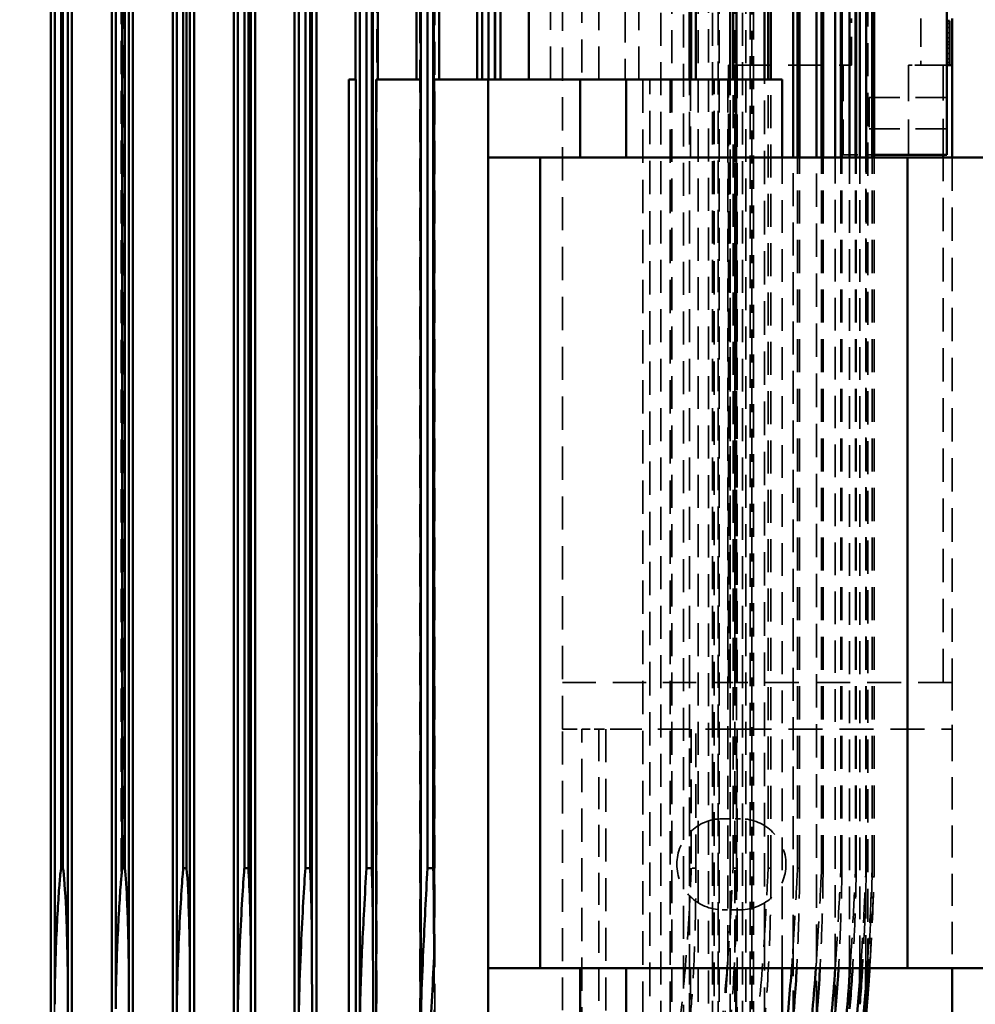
# Model space of a CAD drawing. Header units: millimetres. Extents: x -34725 to 178350, y -13707 to 126150.
# Tile 143 of 256: x 45237 to 45605, y 8356 to 8735. Entities that reach past the tile are written whole.
import ezdxf

# ---------------------------------------------------------------- set-up
doc = ezdxf.new("R2010")
doc.units = ezdxf.units.MM
doc.linetypes.add('DASHED', pattern=[0.75, 0.5, -0.25])
doc.layers.get('Defpoints').update_dxf_attribs({"linetype": 'CONTINUOUS'})
for name, color, linetype, lineweight in [('AM_0', 7, 'CONTINUOUS', 50), ('AM_5', 3, 'CONTINUOUS', 25), ('P-AM_0', 7, 'CONTINUOUS', 50), ('Sichtbar (ISO)', 7, 'CONTINUOUS', 50), ('Verdeckt (ISO)', 7, 'DASHED', 35)]:
    doc.layers.add(name, color=color, linetype=linetype, lineweight=lineweight)
doc.styles.get("Standard").update_dxf_attribs({"font": 'isocp.shx'})
doc.dimstyles.new('AM_ISO', dxfattribs={"dimtxt": 3.5, "dimasz": 2.5, "dimexe": 2, "dimexo": 1, "dimgap": 0.6, "dimtad": 1, "dimdsep": 46, "dimtxsty": 'Standard', "dimcen": 0, "dimclrd": 256, "dimclre": 256, "dimclrt": 2, "dimadec": 0, "dimazin": 2, "dimtp": 0.1, "dimtm": 0.1, "dimtfac": 0.71, "dimtmove": 0, "dimatfit": 3, "dimfxl": 1, "dimtfill": 1, "dimtfillclr": 256, "dimlwd": -1, "dimlwe": -1, "dimarcsym": 0})

# ---------------------------------------------------------------- blocks, each defined once
blk = doc.blocks.new('*D66')
at = {"layer": 'AM_5', "transparency": 16777216}
for p, q in [((42676.9, 5358.19), (42676.9, 9633.73)), ((49596.9, 4508.19), (49596.9, 9633.73)), ((43051.9, 9333.73), (49221.9, 9333.73))]:
    blk.add_line(p, q, dxfattribs=at)
for points in [[(43051.9, 9396.23), (43051.9, 9271.23), (42676.9, 9333.73)], [(49221.9, 9396.23), (49221.9, 9271.23), (49596.9, 9333.73)]]:
    blk.add_solid(points, dxfattribs=at)
at = {"layer": 'Defpoints', "color": 0, "transparency": 16777216}
for p in [(49596.9, 9333.73), (42676.9, 5208.19), (49596.9, 4358.19)]:
    blk.add_point(p, dxfattribs=at)
at = {"layer": 'AM_5', "color": 2, "transparency": 16777216, "insert": (47122.13, 9817.38), "char_height": 525, "attachment_point": 5, "bg_fill": 3, "box_fill_scale": 1.1, "bg_fill_color": 256, "bg_fill_true_color": 13158600, "bg_fill_transparency": 0}
blk.add_mtext('6920', dxfattribs=at)
blk = doc.blocks.new('A$C5cacc3fa')
at = {"layer": 'Sichtbar (ISO)'}
for p, q in [((-416.33, -2411.75), (-1443.33, -2411.75)), ((-1368.22, -2413.29), (-488.44, -2413.29)), ((-1315.83, -2416.44), (-1315.83, -2415.79)), ((-1315.83, -2415.79), (-540.83, -2415.79)), ((-540.83, -2416.44), (-1315.83, -2416.44)), ((-1443.33, -2419.88), (-416.33, -2419.88)), ((-1359.5, -2418.29), (-497.16, -2418.29)), ((-416.33, -2435.24), (-1443.33, -2435.24)), ((-1369.92, -2436.79), (-486.74, -2436.79)), ((-1315.83, -2440.26), (-1315.83, -2439.29)), ((-1315.83, -2439.29), (-540.83, -2439.29)), ((-1443.33, -2443.41), (-416.33, -2443.41)), ((-1356.75, -2441.79), (-499.91, -2441.79)), ((-540.83, -2440.26), (-1315.83, -2440.26)), ((-416.33, -2458.72), (-1443.33, -2458.72)), ((-1371.45, -2460.29), (-485.21, -2460.29)), ((-1315.83, -2464.06), (-1315.83, -2462.79)), ((-1315.83, -2462.79), (-540.83, -2462.79)), ((-1353.71, -2465.29), (-502.95, -2465.29)), ((-540.83, -2464.06), (-1315.83, -2464.06)), ((-1443.33, -2466.95), (-416.33, -2466.95)), ((-416.33, -2482.19), (-1443.33, -2482.19)), ((-1372.82, -2483.79), (-483.84, -2483.79)), ((-1350.33, -2488.79), (-506.32, -2488.79)), ((-1315.83, -2487.84), (-1315.83, -2486.29)), ((-1315.83, -2486.29), (-540.83, -2486.29)), ((-540.83, -2487.84), (-1315.83, -2487.84)), ((-1443.33, -2490.51), (-416.33, -2490.51)), ((-416.33, -2505.65), (-1443.33, -2505.65)), ((-1374.01, -2507.29), (-482.65, -2507.29)), ((-1315.83, -2511.6), (-1315.83, -2509.79)), ((-1315.83, -2509.79), (-540.83, -2509.79)), ((-540.83, -2511.6), (-1315.83, -2511.6)), ((-1443.33, -2514.08), (-416.33, -2514.08)), ((-1346.54, -2512.29), (-510.12, -2512.29)), ((-1384.33, -2526.56), (-1012.33, -2526.56)), ((-1012.33, -2529.24), (-1012.33, -2526.56)), ((-1012.33, -2529.24), (-1384.33, -2529.24)), ((-1375.02, -2530.79), (-481.64, -2530.79)), ((-416.33, -2529.09), (-1012.33, -2529.09)), ((-1315.83, -2535.33), (-1315.83, -2533.29)), ((-1315.83, -2533.29), (-540.83, -2533.29)), ((-1384.33, -2537.07), (-1012.33, -2537.07)), ((-1342.23, -2535.79), (-514.43, -2535.79)), ((-540.83, -2535.33), (-1315.83, -2535.33)), ((-1012.33, -2554.08), (-1012.33, -2537.07)), ((-1012.33, -2537.68), (-416.33, -2537.68)), ((-416.33, -2552.51), (-1012.33, -2552.51)), ((-1012.33, -2554.08), (-1384.33, -2554.08)), ((-1375.85, -2554.29), (-480.81, -2554.29)), ((-1315.83, -2559.02), (-1315.83, -2556.79)), ((-1315.83, -2556.79), (-540.83, -2556.79)), ((-1349.96, -2559.32), (-1012.33, -2559.32)), ((-1337.23, -2559.29), (-519.43, -2559.29)), ((-540.83, -2559.02), (-1315.83, -2559.02)), ((-1012.33, -2580.21), (-1012.33, -2559.32)), ((-1012.33, -2561.3), (-538.33, -2561.3)), ((-538.33, -2575.91), (-1012.33, -2575.91)), ((-1354.33, -2580.21), (-1384.33, -2580.21)), ((-1354.33, -2580.21), (-1354.33, -2600.21)), ((-1042.33, -2580.21), (-1354.33, -2580.21)), ((-1042.33, -2600.21), (-1042.33, -2580.21)), ((-1012.33, -2580.21), (-1042.33, -2580.21)), ((-1012.33, -2577.79), (-538.33, -2577.79)), ((-1012.33, -2615.57), (-1012.33, -2580.21)), ((-1012.33, -2580.29), (-540.83, -2580.29)), ((-540.83, -2582.67), (-1012.33, -2582.67)), ((-1012.33, -2582.79), (-525.41, -2582.79)), ((-1012.33, -2584.96), (-538.33, -2584.96)), ((-538.33, -2595.84), (-1012.33, -2595.84)), ((-1354.33, -2600.21), (-1354.33, -2741.61)), ((-1354.33, -2600.21), (-1042.33, -2600.21)), ((-1042.33, -2741.61), (-1042.33, -2600.21)), ((-1384.33, -2615.57), (-1354.33, -2615.57)), ((-1042.33, -2615.57), (-1012.33, -2615.57)), ((-1012.33, -2633.25), (-1012.33, -2615.57)), ((-1354.33, -2633.25), (-1384.33, -2633.25)), ((-1012.33, -2633.25), (-1042.33, -2633.25)), ((-1012.33, -2675.67), (-1012.33, -2633.25)), ((-1012.33, -2657.61), (-525.41, -2657.61)), ((-1012.33, -2658.36), (-540.83, -2658.36)), ((-1012.33, -2660.11), (-540.83, -2660.11)), ((-1012.33, -2673.3), (-519.43, -2673.3)), ((-1012.33, -2674.42), (-540.83, -2674.42)), ((-1384.33, -2675.67), (-1354.33, -2675.67)), ((-1042.33, -2675.67), (-1012.33, -2675.67)), ((-1012.33, -2693.35), (-1012.33, -2675.67)), ((-1012.33, -2675.8), (-540.83, -2675.8)), ((-1012.33, -2686.51), (-514.43, -2686.51)), ((-1012.33, -2687.95), (-540.83, -2687.95)), ((-1012.33, -2689.01), (-540.83, -2689.01)), ((-1384.33, -2693.35), (-1354.33, -2693.35)), ((-1042.33, -2693.35), (-1012.33, -2693.35)), ((-1042.33, -2697.53), (-510.12, -2697.53)), ((-1042.33, -2699.25), (-540.83, -2699.25)), ((-1042.33, -2700.03), (-540.83, -2700.03)), ((-1042.33, -2706.57), (-506.32, -2706.57)), ((-1042.33, -2708.53), (-540.83, -2708.53)), ((-1042.33, -2709.07), (-540.83, -2709.07)), ((-1042.33, -2713.8), (-502.95, -2713.8)), ((-1042.33, -2715.96), (-540.83, -2715.96)), ((-1042.33, -2716.3), (-540.83, -2716.3)), ((-1356.75, -2719.32), (-1354.33, -2719.32)), ((-1042.33, -2719.32), (-499.91, -2719.32)), ((-1359.5, -2723.21), (-1354.33, -2723.21)), ((-1042.33, -2721.62), (-540.83, -2721.62)), ((-1042.33, -2721.82), (-540.83, -2721.82)), ((-1042.33, -2723.21), (-497.16, -2723.21)), ((-1364.27, -2726.29), (-1355.67, -2726.29)), ((-1362, -2725.52), (-1354.33, -2725.52)), ((-1042.33, -2725.62), (-540.83, -2725.62)), ((-1042.33, -2725.71), (-540.83, -2725.71)), ((-1042.33, -2728), (-540.83, -2728)), ((-1042.33, -2728.02), (-540.83, -2728.02)), ((-1042.33, -2728.79), (-540.83, -2728.79)), ((-1041.33, -2728.79), (-1041.33, -2756.79)), ((-1354.33, -2741.61), (-1354.33, -2781.61)), ((-1354.33, -2741.61), (-1042.33, -2741.61)), ((-1042.33, -2781.61), (-1042.33, -2741.61)), ((-1042.33, -2755.35), (-1041.33, -2755.35)), ((-1041.33, -2756.79), (-955.33, -2756.79)), ((-1006.83, -2756.79), (-1006.83, -2757.79)), ((-1006.83, -2757.79), (-989.83, -2757.79)), ((-1006.83, -2757.79), (-1006.83, -2758.79)), ((-989.83, -2756.79), (-989.83, -2757.79)), ((-1354.33, -2758.79), (-1420.33, -2758.79)), ((-1006.83, -2758.79), (-1042.33, -2758.79)), ((-988.83, -2758.79), (-1006.83, -2758.79))]:
    blk.add_line(p, q, dxfattribs=at)
blk.add_arc((-1288.7, -1729.16), 1000, 261.74227, 266.23719, dxfattribs=at)
for centre, major_axis, ratio, start_param, end_param in [((-1289.91, -2450.57), (952.61, 0.04), 0.033981, 1.643913, 1.720863), ((-1289.91, -1805.02), (952.45, -17.64), 0.966525, 4.580221, 4.657172), ((-1288.8, -1757.05), (982.95, -4.2), 0.98801, 4.570076, 4.642083), ((-1288.7, -1729.45), (-999.71, 0), 0.999383, 1.42663, 1.49306)]:
    blk.add_ellipse(centre, major_axis=major_axis, ratio=ratio, start_param=start_param, end_param=end_param, dxfattribs=at)
for points, knots in [([(-1368.22, -2413.29), (-1368.1, -2413.29), (-1367.98, -2413.29), (-1360.06, -2413.3), (-1352.08, -2413.52), (-1335.36, -2414.2), (-1327.54, -2414.66), (-1320.4, -2415.22), (-1317.75, -2415.46), (-1316.12, -2415.73), (-1315.97, -2415.76), (-1315.83, -2415.79)], [-0.9232096, -0.9232096, -0.9232096, -0.9232096, -0.9184314, -0.9184314, -0.6071296, -0.6071296, -0.2118325, -0.2118325, -0.0586046, -0.0586046, -0.0434832, -0.0434832, -0.0434832, -0.0434832]), ([(-1315.83, -2416.44), (-1315.83, -2416.44), (-1315.83, -2416.44), (-1318.12, -2416.9), (-1324.8, -2417.31), (-1340.15, -2418.02), (-1349.42, -2418.26), (-1358.29, -2418.29), (-1358.9, -2418.29), (-1359.5, -2418.29)], [-3.3160255, -3.3160255, -3.3160255, -3.3160255, -3.3156355, -3.3156355, -2.9564867, -2.9564867, -2.4990964, -2.4990964, -2.4648811, -2.4648811, -2.4648811, -2.4648811]), ([(-1369.92, -2436.79), (-1368.9, -2436.79), (-1367.84, -2436.79), (-1358.66, -2436.87), (-1350.4, -2437.15), (-1333.99, -2437.89), (-1326.32, -2438.35), (-1319.42, -2438.9), (-1317.3, -2439.09), (-1315.83, -2439.29)], [-1.0136389, -1.0136389, -1.0136389, -1.0136389, -0.9658026, -0.9658026, -0.6113718, -0.6113718, -0.2037876, -0.2037876, -0.0771432, -0.0771432, -0.0771432, -0.0771432]), ([(-1356.75, -2441.79), (-1370.07, -2441.82), (-1383.51, -2441.87), (-1408.75, -2441.96), (-1420.53, -2442.02), (-1432.33, -2442.08)], [237.697127, 237.697127, 237.697127, 237.697127, 241.52257, 241.52257, 244.844804, 244.844804, 244.844804, 244.844804]), ([(-1315.83, -2440.26), (-1318.61, -2440.62), (-1324.11, -2440.93), (-1332.14, -2441.29), (-1334.64, -2441.38), (-1343.7, -2441.67), (-1350.42, -2441.79), (-1356.75, -2441.79)], [-3.5561767, -3.5561767, -3.5561767, -3.5561767, -3.2601689, -3.2601689, -3.1220197, -3.1220197, -2.7380145, -2.7380145, -2.7380145, -2.7380145]), ([(-1371.45, -2460.29), (-1370.55, -2460.29), (-1369.65, -2460.29), (-1361.64, -2460.35), (-1354.18, -2460.59), (-1335.46, -2461.38), (-1325.18, -2462), (-1318.09, -2462.58), (-1316.92, -2462.68), (-1315.83, -2462.79)], [-1.340288, -1.340288, -1.340288, -1.340288, -1.290896, -1.290896, -0.894837, -0.894837, -0.246058, -0.246058, -0.145106, -0.145106, -0.145106, -0.145106]), ([(-1353.71, -2465.29), (-1366.34, -2465.32), (-1379.08, -2465.36), (-1405.31, -2465.46), (-1418.81, -2465.52), (-1432.33, -2465.59)], [230.88052, 230.88052, 230.88052, 230.88052, 234.503752, 234.503752, 238.304136, 238.304136, 238.304136, 238.304136]), ([(-1315.83, -2464.06), (-1320.04, -2464.44), (-1327.75, -2464.8), (-1341.91, -2465.2), (-1347.89, -2465.29), (-1353.71, -2465.29)], [-2.4903789, -2.4903789, -2.4903789, -2.4903789, -2.2845282, -2.2845282, -2.1406806, -2.1406806, -2.1406806, -2.1406806]), ([(-1372.82, -2483.79), (-1371.04, -2483.79), (-1369.14, -2483.8), (-1359.63, -2483.95), (-1351.8, -2484.24), (-1332.42, -2485.15), (-1321.92, -2485.79), (-1316.07, -2486.27), (-1315.95, -2486.28), (-1315.83, -2486.29)], [-1.0813818, -1.0813818, -1.0813818, -1.0813818, -0.9997843, -0.9997843, -0.6966904, -0.6966904, -0.21516, -0.21516, -0.2049795, -0.2049795, -0.2049795, -0.2049795]), ([(-1350.33, -2488.79), (-1362.33, -2488.82), (-1374.44, -2488.85), (-1401.78, -2488.96), (-1417.05, -2489.03), (-1432.33, -2489.11)], [223.043625, 223.043625, 223.043625, 223.043625, 226.485386, 226.485386, 230.774976, 230.774976, 230.774976, 230.774976]), ([(-1315.83, -2487.84), (-1319.56, -2488.09), (-1324.89, -2488.32), (-1337.19, -2488.68), (-1343.86, -2488.79), (-1350.33, -2488.79)], [-2.44818, -2.44818, -2.44818, -2.44818, -2.2479919, -2.2479919, -2.0306917, -2.0306917, -2.0306917, -2.0306917]), ([(-1374.01, -2507.29), (-1371.85, -2507.29), (-1369.64, -2507.31), (-1360.39, -2507.48), (-1352.87, -2507.77), (-1333.76, -2508.66), (-1322.74, -2509.3), (-1315.83, -2509.79)], [-1.3020644, -1.3020644, -1.3020644, -1.3020644, -1.1988602, -1.1988602, -0.8653163, -0.8653163, -0.3285595, -0.3285595, -0.3285595, -0.3285595]), ([(-1315.83, -2511.6), (-1317.48, -2511.68), (-1319.28, -2511.75), (-1325.07, -2511.97), (-1329.17, -2512.08), (-1337.58, -2512.24), (-1342.05, -2512.29), (-1346.54, -2512.29)], [-2.629813, -2.629813, -2.629813, -2.629813, -2.5573813, -2.5573813, -2.4053071, -2.4053071, -2.2426382, -2.2426382, -2.2426382, -2.2426382]), ([(-1346.54, -2512.29), (-1357.99, -2512.32), (-1369.55, -2512.35), (-1396.96, -2512.45), (-1412.88, -2512.52), (-1429.97, -2512.62), (-1431.15, -2512.62), (-1432.33, -2512.63)], [214.230107, 214.230107, 214.230107, 214.230107, 217.514175, 217.514175, 221.977769, 221.977769, 222.307855, 222.307855, 222.307855, 222.307855]), ([(-1375.02, -2530.79), (-1370.61, -2530.79), (-1365.6, -2530.9), (-1351.01, -2531.39), (-1341.34, -2531.87), (-1325.98, -2532.7), (-1320.43, -2533.01), (-1315.83, -2533.29)], [-1.1835534, -1.1835534, -1.1835534, -1.1835534, -0.9680324, -0.9680324, -0.5990251, -0.5990251, -0.3632832, -0.3632832, -0.3632832, -0.3632832]), ([(-1342.23, -2535.79), (-1353.23, -2535.81), (-1364.34, -2535.85), (-1394.34, -2535.95), (-1413.35, -2536.04), (-1432.33, -2536.15)], [204.338308, 204.338308, 204.338308, 204.338308, 207.494249, 207.494249, 212.811399, 212.811399, 212.811399, 212.811399]), ([(-1315.83, -2535.33), (-1321.13, -2535.52), (-1327.68, -2535.68), (-1337.21, -2535.78), (-1339.71, -2535.79), (-1342.23, -2535.79)], [-2.2545657, -2.2545657, -2.2545657, -2.2545657, -2.0499021, -2.0499021, -1.9777563, -1.9777563, -1.9777563, -1.9777563]), ([(-1375.85, -2554.29), (-1373.46, -2554.29), (-1370.72, -2554.33), (-1361.15, -2554.56), (-1354.23, -2554.85), (-1337.19, -2555.65), (-1326.59, -2556.23), (-1315.83, -2556.79)], [-15.944668, -15.944668, -15.944668, -15.944668, -15.725676, -15.725676, -15.268884, -15.268884, -14.575856, -14.575856, -14.575856, -14.575856]), ([(-1315.83, -2559.02), (-1316.69, -2559.04), (-1317.56, -2559.06), (-1324.64, -2559.21), (-1330.93, -2559.29), (-1337.23, -2559.29)], [-25.071741, -25.071741, -25.071741, -25.071741, -24.832199, -24.832199, -23.11652, -23.11652, -23.11652, -23.11652]), ([(-1432.33, -2687.87), (-1431.15, -2688.06), (-1429.97, -2688.25), (-1412.88, -2690.94), (-1396.96, -2693.01), (-1372.18, -2695.56), (-1363.22, -2696.35), (-1354.33, -2696.99)], [55.80813, 55.80813, 55.80813, 55.80813, 56.138216, 56.138216, 60.601809, 60.601809, 63.142892, 63.142892, 63.142892, 63.142892]), ([(-1432.33, -2697.46), (-1417.05, -2699.85), (-1401.78, -2701.85), (-1375.79, -2704.6), (-1365.02, -2705.54), (-1354.33, -2706.3)], [58.598682, 58.598682, 58.598682, 58.598682, 62.888272, 62.888272, 65.948371, 65.948371, 65.948371, 65.948371]), ([(-1354.33, -2698.95), (-1358.53, -2698.72), (-1362.7, -2698.45), (-1369.37, -2697.94), (-1371.8, -2697.73), (-1374.01, -2697.53)], [-2.1486249, -2.1486249, -2.1486249, -2.1486249, -1.9958878, -1.9958878, -1.8966406, -1.8966406, -1.8966406, -1.8966406]), ([(-1432.33, -2705.14), (-1418.81, -2707.2), (-1405.31, -2708.96), (-1379.28, -2711.79), (-1366.75, -2712.9), (-1354.33, -2713.76)], [61.077662, 61.077662, 61.077662, 61.077662, 64.878046, 64.878046, 68.442295, 68.442295, 68.442295, 68.442295]), ([(-1354.33, -2707.91), (-1354.63, -2707.89), (-1354.93, -2707.87), (-1359.7, -2707.6), (-1364.25, -2707.28), (-1370.11, -2706.81), (-1371.5, -2706.69), (-1372.82, -2706.57)], [-1.9856384, -1.9856384, -1.9856384, -1.9856384, -1.9754663, -1.9754663, -1.8222953, -1.8222953, -1.7712616, -1.7712616, -1.7712616, -1.7712616]), ([(-1432.33, -2711.03), (-1420.53, -2712.79), (-1408.75, -2714.33), (-1383.51, -2717.16), (-1370.07, -2718.38), (-1356.75, -2719.32)], [63.228009, 63.228009, 63.228009, 63.228009, 66.550244, 66.550244, 70.375687, 70.375687, 70.375687, 70.375687]), ([(-1354.33, -2715.03), (-1355.74, -2714.95), (-1357.15, -2714.86), (-1363.35, -2714.46), (-1367.66, -2714.13), (-1371.45, -2713.8)], [-2.1356081, -2.1356081, -2.1356081, -2.1356081, -2.1006408, -2.1006408, -1.9796323, -1.9796323, -1.9796323, -1.9796323]), ([(-1432.33, -2718.78), (-1425.56, -2719.76), (-1418.79, -2720.67), (-1396.02, -2723.5), (-1380.08, -2725.09), (-1364.27, -2726.29)], [-259.866765, -259.866765, -259.866765, -259.866765, -257.948299, -257.948299, -253.39736, -253.39736, -253.39736, -253.39736]), ([(-1354.33, -2720.44), (-1355.96, -2720.34), (-1357.57, -2720.23), (-1363.11, -2719.86), (-1366.7, -2719.59), (-1369.92, -2719.32)], [-2.7866276, -2.7866276, -2.7866276, -2.7866276, -2.6890606, -2.6890606, -2.4448531, -2.4448531, -2.4448531, -2.4448531]), ([(-1354.33, -2724.2), (-1355.46, -2724.13), (-1356.58, -2724.06), (-1361.51, -2723.73), (-1365.03, -2723.47), (-1368.22, -2723.21)], [-2.5599239, -2.5599239, -2.5599239, -2.5599239, -2.4990555, -2.4990555, -2.2861054, -2.2861054, -2.2861054, -2.2861054]), ([(-1354.33, -2726.38), (-1355.41, -2726.31), (-1356.48, -2726.24), (-1360.68, -2725.95), (-1363.62, -2725.74), (-1366.34, -2725.52)], [-2.8842642, -2.8842642, -2.8842642, -2.8842642, -2.8135796, -2.8135796, -2.6027449, -2.6027449, -2.6027449, -2.6027449])]:
    blk.add_open_spline(points, degree=3, knots=knots, dxfattribs=at)
for points in [[(-1384.33, -2557.36), (-1372.8, -2558.16), (-1361.33, -2558.81), (-1349.96, -2559.32)], [(-1337.23, -2559.29), (-1341.46, -2559.3), (-1345.7, -2559.31), (-1349.96, -2559.32)], [(-1356.75, -2719.32), (-1355.94, -2719.38), (-1355.13, -2719.43), (-1354.33, -2719.49)], [(-1359.5, -2723.21), (-1357.77, -2723.33), (-1356.04, -2723.45), (-1354.33, -2723.57)], [(-1364.27, -2726.29), (-1360.93, -2726.54), (-1357.6, -2726.78), (-1354.33, -2726.99)], [(-1362, -2725.52), (-1359.43, -2725.71), (-1356.87, -2725.89), (-1354.33, -2726.06)]]:
    blk.add_open_spline(points, degree=3, dxfattribs=at)
at = {"layer": 'Verdeckt (ISO)', "ltscale": 25.356094}
blk.add_line((-472.35, -2413.24), (-1384.31, -2413.24), dxfattribs=at)
at = {"layer": 'Verdeckt (ISO)', "ltscale": 25.537899}
blk.add_line((-1377.02, -2418.34), (-479.64, -2418.34), dxfattribs=at)
at = {"layer": 'Verdeckt (ISO)', "ltscale": 25.567627}
blk.add_line((-537.25, -2438.91), (-1319.41, -2438.91), dxfattribs=at)
at = {"layer": 'Verdeckt (ISO)', "ltscale": 25.333752}
blk.add_line((-1315.83, -2439.44), (-540.83, -2439.44), dxfattribs=at)
at = {"layer": 'Verdeckt (ISO)', "ltscale": 25.710138}
for p, q in [((-1384.33, -2529.09), (-1012.33, -2529.09)), ((-1012.33, -2639.7), (-1384.33, -2639.7)), ((-1384.33, -2642.37), (-1012.33, -2642.37)), ((-1012.33, -2650.2), (-1384.33, -2650.2)), ((-1384.33, -2667.21), (-1012.33, -2667.21))]:
    blk.add_line(p, q, dxfattribs=at)
at = {"layer": 'Verdeckt (ISO)', "ltscale": 25.411861}
for p, q in [((-440.33, -2537.28), (-1438.33, -2537.28)), ((-1438.33, -2655.37), (-440.33, -2655.37)), ((-440.33, -2664.98), (-1438.33, -2664.98))]:
    blk.add_line(p, q, dxfattribs=at)
at = {"layer": 'Verdeckt (ISO)', "ltscale": 25.340425}
blk.add_line((-1435.52, -2553.85), (-440.33, -2553.85), dxfattribs=at)
at = {"layer": 'Verdeckt (ISO)', "ltscale": 25.434799}
blk.add_line((-444.65, -2559.56), (-1412.01, -2559.56), dxfattribs=at)
at = {"layer": 'Verdeckt (ISO)', "ltscale": 25.479761}
for p, q in [((-1012.33, -2604.13), (-538.33, -2604.13)), ((-1420.33, -2616.22), (-1262.33, -2616.22)), ((-538.33, -2616.22), (-1012.33, -2616.22)), ((-1262.33, -2625.46), (-1420.33, -2625.46)), ((-1420.33, -2676.06), (-1262.33, -2676.06))]:
    blk.add_line(p, q, dxfattribs=at)
at = {"layer": 'Verdeckt (ISO)', "ltscale": 25.226345}
blk.add_line((-1408.33, -2608.79), (-1262.33, -2608.79), dxfattribs=at)
at = {"layer": 'Verdeckt (ISO)', "ltscale": 25.592646}
blk.add_line((-1262.33, -2608.79), (-733.33, -2608.79), dxfattribs=at)
at = {"layer": 'Verdeckt (ISO)', "ltscale": 11.255928}
blk.add_line((-1262.33, -2608.79), (-1262.33, -2616.22), dxfattribs=at)
at = {"layer": 'Verdeckt (ISO)', "ltscale": 25.733358}
blk.add_line((-1244.33, -2608.79), (-1244.33, -2672.62), dxfattribs=at)
at = {"layer": 'Verdeckt (ISO)', "ltscale": 6.281634}
blk.add_line((-1262.33, -2616.22), (-1262.33, -2622.81), dxfattribs=at)
at = {"layer": 'Verdeckt (ISO)', "ltscale": 24.592808}
blk.add_line((-1262.33, -2622.81), (-1384.33, -2622.81), dxfattribs=at)
at = {"layer": 'Verdeckt (ISO)', "ltscale": 4.352851}
blk.add_line((-1262.33, -2622.81), (-1262.33, -2625.46), dxfattribs=at)
at = {"layer": 'Verdeckt (ISO)', "ltscale": 24.47864}
blk.add_line((-1262.33, -2676.06), (-1262.33, -2625.46), dxfattribs=at)
at = {"layer": 'Verdeckt (ISO)', "ltscale": 25.293034}
for p, q in [((-1012.33, -2622.81), (-416.33, -2622.81)), ((-416.33, -2632.91), (-1012.33, -2632.91)), ((-1012.33, -2638.21), (-416.33, -2638.21))]:
    blk.add_line(p, q, dxfattribs=at)
at = {"layer": 'Verdeckt (ISO)', "ltscale": 25.349762}
for p, q in [((-416.33, -2646.59), (-1443.33, -2646.59)), ((-1443.33, -2650.84), (-416.33, -2650.84)), ((-416.33, -2657.7), (-1443.33, -2657.7)), ((-1443.33, -2661.06), (-416.33, -2661.06)), ((-416.33, -2666.53), (-1443.33, -2666.53)), ((-1443.33, -2669.11), (-416.33, -2669.11)), ((-416.33, -2673.28), (-1443.33, -2673.28)), ((-1443.33, -2675.17), (-416.33, -2675.17)), ((-416.33, -2678.1), (-1443.33, -2678.1)), ((-1443.33, -2679.33), (-416.33, -2679.33))]:
    blk.add_line(p, q, dxfattribs=at)
at = {"layer": 'Verdeckt (ISO)', "ltscale": 24.189648}
for p, q in [((-1354.33, -2658), (-1384.33, -2658)), ((-1012.33, -2658), (-1042.33, -2658)), ((-1031.33, -2756.79), (-1031.33, -2726.79)), ((-1019.33, -2756.79), (-1019.33, -2726.79))]:
    blk.add_line(p, q, dxfattribs=at)
at = {"layer": 'Verdeckt (ISO)', "ltscale": 25.101225}
blk.add_line((-1376.47, -2657.61), (-1262.33, -2657.61), dxfattribs=at)
at = {"layer": 'Verdeckt (ISO)', "ltscale": 2.813217}
blk.add_line((-1315.83, -2660.11), (-1315.83, -2658.36), dxfattribs=at)
at = {"layer": 'Verdeckt (ISO)', "ltscale": 25.882921}
for p, q in [((-1262.33, -2658.36), (-1315.83, -2658.36)), ((-1315.83, -2660.11), (-1262.33, -2660.11))]:
    blk.add_line(p, q, dxfattribs=at)
at = {"layer": 'Verdeckt (ISO)', "ltscale": 25.3717}
blk.add_line((-1436.75, -2668.75), (-440.33, -2668.75), dxfattribs=at)
at = {"layer": 'Verdeckt (ISO)', "ltscale": 6.666338}
for p, q in [((-1331.83, -2677.29), (-1331.83, -2670.29)), ((-1296.83, -2670.29), (-1296.83, -2677.29))]:
    blk.add_line(p, q, dxfattribs=at)
at = {"layer": 'Verdeckt (ISO)', "ltscale": 23.357166}
blk.add_line((-1375.85, -2673.3), (-1337.23, -2673.3), dxfattribs=at)
at = {"layer": 'Verdeckt (ISO)', "ltscale": 25.522369}
blk.add_line((-1012.33, -2672.46), (-1349.96, -2672.46), dxfattribs=at)
at = {"layer": 'Verdeckt (ISO)', "ltscale": 25.352171}
blk.add_line((-1337.23, -2673.3), (-1012.33, -2673.3), dxfattribs=at)
at = {"layer": 'Verdeckt (ISO)', "ltscale": 2.501391}
blk.add_line((-1315.83, -2675.8), (-1315.83, -2674.42), dxfattribs=at)
at = {"layer": 'Verdeckt (ISO)', "ltscale": 25.315716}
for p, q in [((-1315.83, -2674.42), (-1012.33, -2674.42)), ((-1315.83, -2675.8), (-1012.33, -2675.8)), ((-1315.83, -2687.95), (-1012.33, -2687.95)), ((-1315.83, -2689.01), (-1012.33, -2689.01))]:
    blk.add_line(p, q, dxfattribs=at)
at = {"layer": 'Verdeckt (ISO)', "ltscale": 3.809293}
for p, q in [((-1244.33, -2672.62), (-1244.33, -2676.06)), ((-1006.83, -2676.06), (-1006.83, -2672.62))]:
    blk.add_line(p, q, dxfattribs=at)
at = {"layer": 'Verdeckt (ISO)', "ltscale": 24.978439}
for p, q in [((-1006.83, -2672.62), (-1244.33, -2672.62)), ((-1006.83, -2675.15), (-1244.33, -2675.15)), ((-1244.33, -2675.67), (-1006.83, -2675.67)), ((-1244.33, -2676.06), (-1006.83, -2676.06))]:
    blk.add_line(p, q, dxfattribs=at)
at = {"layer": 'Verdeckt (ISO)', "ltscale": 26.224077}
for p, q in [((-1262.33, -2676.06), (-1262.33, -2758.79)), ((-1244.33, -2758.79), (-1244.33, -2676.06))]:
    blk.add_line(p, q, dxfattribs=at)
at = {"layer": 'Verdeckt (ISO)', "ltscale": 26.165541}
blk.add_line((-1006.83, -2676.06), (-1006.83, -2720.09), dxfattribs=at)
at = {"layer": 'Verdeckt (ISO)', "ltscale": 25.518749}
for p, q in [((-448.33, -2681.08), (-1408.33, -2681.08)), ((-1408.33, -2681.69), (-448.33, -2681.69)), ((-448.33, -2682.26), (-1408.33, -2682.26))]:
    blk.add_line(p, q, dxfattribs=at)
at = {"layer": 'Verdeckt (ISO)', "ltscale": 26.441158}
blk.add_line((-1375.02, -2686.51), (-1342.23, -2686.51), dxfattribs=at)
at = {"layer": 'Verdeckt (ISO)', "ltscale": 25.7425}
blk.add_line((-1342.23, -2686.51), (-1012.33, -2686.51), dxfattribs=at)
at = {"layer": 'Verdeckt (ISO)', "ltscale": 2.189268}
blk.add_line((-1315.83, -2689.01), (-1315.83, -2687.95), dxfattribs=at)
at = {"layer": 'Verdeckt (ISO)', "ltscale": 25.157232}
for p, q in [((-1354.33, -2693.35), (-1042.33, -2693.35)), ((-1354.33, -2719.32), (-1042.33, -2719.32)), ((-1354.33, -2723.21), (-1042.33, -2723.21))]:
    blk.add_line(p, q, dxfattribs=at)
at = {"layer": 'Verdeckt (ISO)', "ltscale": 22.144855}
blk.add_line((-1374.01, -2697.53), (-1346.54, -2697.53), dxfattribs=at)
at = {"layer": 'Verdeckt (ISO)', "ltscale": 25.3752}
blk.add_line((-1346.54, -2697.53), (-1042.33, -2697.53), dxfattribs=at)
at = {"layer": 'Verdeckt (ISO)', "ltscale": 1.876904}
blk.add_line((-1315.83, -2700.03), (-1315.83, -2699.25), dxfattribs=at)
at = {"layer": 'Verdeckt (ISO)', "ltscale": 25.445648}
for p, q in [((-1315.83, -2699.25), (-1042.33, -2699.25)), ((-1315.83, -2700.03), (-1042.33, -2700.03)), ((-1315.83, -2708.53), (-1042.33, -2708.53)), ((-1315.83, -2709.07), (-1042.33, -2709.07)), ((-1315.83, -2715.96), (-1042.33, -2715.96)), ((-1315.83, -2716.3), (-1042.33, -2716.3)), ((-1315.83, -2721.62), (-1042.33, -2721.62)), ((-1315.83, -2721.82), (-1042.33, -2721.82)), ((-1315.83, -2725.62), (-1042.33, -2725.62)), ((-1315.83, -2725.71), (-1042.33, -2725.71)), ((-1315.83, -2728), (-1042.33, -2728)), ((-1315.83, -2728.02), (-1042.33, -2728.02)), ((-1315.83, -2728.79), (-1042.33, -2728.79))]:
    blk.add_line(p, q, dxfattribs=at)
at = {"layer": 'Verdeckt (ISO)', "ltscale": 27.190226}
blk.add_line((-1372.82, -2706.57), (-1350.33, -2706.57), dxfattribs=at)
at = {"layer": 'Verdeckt (ISO)', "ltscale": 25.691484}
blk.add_line((-1350.33, -2706.57), (-1042.33, -2706.57), dxfattribs=at)
at = {"layer": 'Verdeckt (ISO)', "ltscale": 1.564346}
blk.add_line((-1315.83, -2709.07), (-1315.83, -2708.53), dxfattribs=at)
at = {"layer": 'Verdeckt (ISO)', "ltscale": 21.457211}
blk.add_line((-1371.45, -2713.8), (-1353.71, -2713.8), dxfattribs=at)
at = {"layer": 'Verdeckt (ISO)', "ltscale": 25.107512}
blk.add_line((-1353.71, -2713.8), (-1042.33, -2713.8), dxfattribs=at)
at = {"layer": 'Verdeckt (ISO)', "ltscale": 1.251633}
blk.add_line((-1315.83, -2716.3), (-1315.83, -2715.96), dxfattribs=at)
at = {"layer": 'Verdeckt (ISO)', "ltscale": 12.544397}
blk.add_line((-1369.92, -2719.32), (-1356.75, -2719.32), dxfattribs=at)
at = {"layer": 'Verdeckt (ISO)', "ltscale": 27.818094}
for p, q in [((-1006.83, -2716.79), (-1041.33, -2716.79)), ((-1006.83, -2742.03), (-1041.33, -2742.03)), ((-1041.33, -2755.35), (-1006.83, -2755.35))]:
    blk.add_line(p, q, dxfattribs=at)
at = {"layer": 'Verdeckt (ISO)', "ltscale": 11.42808}
blk.add_line((-1041.33, -2716.79), (-1041.33, -2728.79), dxfattribs=at)
at = {"layer": 'Verdeckt (ISO)', "ltscale": 21.770681}
for p, q in [((-1006.83, -2720.09), (-988.83, -2720.09)), ((-988.83, -2746.68), (-1006.83, -2746.68)), ((-1244.33, -2758.79), (-1262.33, -2758.79))]:
    blk.add_line(p, q, dxfattribs=at)
at = {"layer": 'Verdeckt (ISO)', "ltscale": 8.305091}
blk.add_line((-1368.22, -2723.21), (-1359.5, -2723.21), dxfattribs=at)
at = {"layer": 'Verdeckt (ISO)', "ltscale": 0.938801}
blk.add_line((-1315.83, -2721.82), (-1315.83, -2721.62), dxfattribs=at)
at = {"layer": 'Verdeckt (ISO)', "ltscale": 4.135658}
blk.add_line((-1366.34, -2725.52), (-1362, -2725.52), dxfattribs=at)
at = {"layer": 'Verdeckt (ISO)', "ltscale": 25.523846}
blk.add_line((-1355.67, -2726.29), (-500.99, -2726.29), dxfattribs=at)
at = {"layer": 'Verdeckt (ISO)', "ltscale": 25.527044}
blk.add_line((-1354.33, -2725.52), (-531.21, -2725.52), dxfattribs=at)
at = {"layer": 'Verdeckt (ISO)', "ltscale": 0.625881}
blk.add_line((-1315.83, -2725.71), (-1315.83, -2725.62), dxfattribs=at)
at = {"layer": 'Verdeckt (ISO)', "ltscale": 0.312905}
blk.add_line((-1315.83, -2728.02), (-1315.83, -2728), dxfattribs=at)
at = {"layer": 'Verdeckt (ISO)', "ltscale": 22.798204}
blk.add_line((-1019.33, -2726.79), (-1031.33, -2726.79), dxfattribs=at)
at = {"layer": 'Verdeckt (ISO)', "ltscale": 4.42466}
blk.add_line((-1006.83, -2746.68), (-1006.83, -2742.03), dxfattribs=at)
at = {"layer": 'Verdeckt (ISO)', "ltscale": 24.044741}
blk.add_line((-1006.83, -2746.68), (-1006.83, -2756.79), dxfattribs=at)
at = {"layer": 'Verdeckt (ISO)', "ltscale": 25.717415}
for p, q in [((-1244.33, -2755.35), (-1042.33, -2755.35)), ((-1042.33, -2758.79), (-1244.33, -2758.79))]:
    blk.add_line(p, q, dxfattribs=at)
at = {"layer": 'Verdeckt (ISO)', "ltscale": 0.952248}
for p, q in [((-1005.83, -2756.79), (-1005.83, -2757.79)), ((-1004.33, -2756.79), (-1004.33, -2757.79)), ((-1002.33, -2756.79), (-1002.33, -2757.79)), ((-1000.33, -2756.79), (-1000.33, -2757.79)), ((-998.83, -2756.79), (-998.83, -2757.79)), ((-997.83, -2756.79), (-997.83, -2757.79)), ((-996.33, -2756.79), (-996.33, -2757.79)), ((-994.33, -2756.79), (-994.33, -2757.79)), ((-992.33, -2756.79), (-992.33, -2757.79)), ((-990.83, -2756.79), (-990.83, -2757.79))]:
    blk.add_line(p, q, dxfattribs=at)
at = {"layer": 'Verdeckt (ISO)', "ltscale": 24.727194}
blk.add_line((-1262.33, -2758.79), (-1354.33, -2758.79), dxfattribs=at)
at = {"layer": 'Verdeckt (ISO)', "ltscale": 26.597906}
for centre, start, end in [((-1314.33, -2670.29), 0, 180), ((-1314.33, -2677.29), 180, 0)]:
    blk.add_arc(centre, 17.5, start, end, dxfattribs=at)
at = {"layer": 'Verdeckt (ISO)', "ltscale": 23.309065}
blk.add_arc((-1288.7, -1729.16), 1000, 266.23719, 268.4456, dxfattribs=at)
at = {"layer": 'Verdeckt (ISO)', "ltscale": 3.443884}
blk.add_open_spline([(-1319.41, -2438.91), (-1318.21, -2439.1), (-1317.02, -2439.27), (-1315.83, -2439.44)], degree=3, dxfattribs=at)
at = {"layer": 'Verdeckt (ISO)', "ltscale": 27.840412}
blk.add_open_spline([(-1384.33, -2559.43), (-1379.4, -2559.41), (-1374.49, -2559.4), (-1363.02, -2559.36), (-1356.47, -2559.34), (-1349.96, -2559.32)], degree=3, knots=[-197.676252, -197.676252, -197.676252, -197.676252, -196.292331, -196.292331, -194.437698, -194.437698, -194.437698, -194.437698], dxfattribs=at)
at = {"layer": 'Verdeckt (ISO)', "ltscale": 24.108482}
blk.add_open_spline([(-1331.25, -2657.61), (-1341.83, -2657.03), (-1352.53, -2656.24), (-1382.19, -2653.39), (-1401.29, -2650.85), (-1420.33, -2647.58)], degree=3, knots=[180.679923, 180.679923, 180.679923, 180.679923, 183.721082, 183.721082, 189.048106, 189.048106, 189.048106, 189.048106], dxfattribs=at)
at = {"layer": 'Verdeckt (ISO)', "ltscale": 24.503809}
blk.add_open_spline([(-1376.47, -2657.61), (-1374.58, -2657.82), (-1372.43, -2658.02), (-1364.53, -2658.7), (-1358.76, -2659.05), (-1342.27, -2659.84), (-1331.19, -2660.06), (-1318.71, -2660.11), (-1317.29, -2660.11), (-1315.83, -2660.11)], degree=3, knots=[-23.203568, -23.203568, -23.203568, -23.203568, -22.799706, -22.799706, -21.867562, -21.867562, -19.979713, -19.979713, -19.744796, -19.744796, -19.744796, -19.744796], dxfattribs=at)
at = {"layer": 'Verdeckt (ISO)', "ltscale": 14.699587}
blk.add_open_spline([(-1315.83, -2658.36), (-1319.14, -2658.22), (-1322.46, -2658.06), (-1327.65, -2657.8), (-1329.45, -2657.71), (-1331.25, -2657.61)], degree=3, knots=[-34.316989, -34.316989, -34.316989, -34.316989, -33.234013, -33.234013, -32.653532, -32.653532, -32.653532, -32.653532], dxfattribs=at)
at = {"layer": 'Verdeckt (ISO)', "ltscale": 27.84041}
blk.add_open_spline([(-1349.96, -2672.46), (-1356.47, -2671.97), (-1363.02, -2671.41), (-1374.49, -2670.29), (-1379.4, -2669.76), (-1384.33, -2669.18)], degree=3, knots=[194.437698, 194.437698, 194.437698, 194.437698, 196.292331, 196.292331, 197.676252, 197.676252, 197.676252, 197.676252], dxfattribs=at)
at = {"layer": 'Verdeckt (ISO)', "ltscale": 27.804655}
blk.add_open_spline([(-1349.96, -2672.46), (-1361.33, -2671.95), (-1372.8, -2671.3), (-1384.33, -2670.49)], degree=3, dxfattribs=at)
at = {"layer": 'Verdeckt (ISO)', "ltscale": 24.252012}
blk.add_open_spline([(-1315.83, -2675.8), (-1316.7, -2675.8), (-1317.58, -2675.8), (-1328.27, -2675.77), (-1338.25, -2675.58), (-1359.74, -2674.69), (-1369.03, -2674), (-1375.85, -2673.3)], degree=3, knots=[-25.071182, -25.071182, -25.071182, -25.071182, -24.828638, -24.828638, -22.120345, -22.120345, -18.97733, -18.97733, -18.97733, -18.97733], dxfattribs=at)
at = {"layer": 'Verdeckt (ISO)', "ltscale": 12.152111}
blk.add_open_spline([(-1349.96, -2672.46), (-1345.7, -2672.77), (-1341.46, -2673.05), (-1337.23, -2673.3)], degree=3, dxfattribs=at)
at = {"layer": 'Verdeckt (ISO)', "ltscale": 25.918879}
blk.add_open_spline([(-1337.23, -2673.3), (-1330.2, -2673.7), (-1323.05, -2674.09), (-1315.83, -2674.42)], degree=3, dxfattribs=at)
at = {"layer": 'Verdeckt (ISO)', "ltscale": 25.556446}
blk.add_open_spline([(-1384.33, -2682.88), (-1381.39, -2683.2), (-1378.45, -2683.51), (-1364.34, -2684.93), (-1353.23, -2685.83), (-1342.23, -2686.51)], degree=3, knots=[57.164066, 57.164066, 57.164066, 57.164066, 57.992803, 57.992803, 61.148744, 61.148744, 61.148744, 61.148744], dxfattribs=at)
at = {"layer": 'Verdeckt (ISO)', "ltscale": 23.917952}
blk.add_open_spline([(-1315.83, -2689.01), (-1321.13, -2689.01), (-1327.68, -2688.95), (-1345.31, -2688.51), (-1356.35, -2688.01), (-1369.71, -2687), (-1372.52, -2686.75), (-1375.02, -2686.51)], degree=3, knots=[-2.2546494, -2.2546494, -2.2546494, -2.2546494, -2.0499737, -2.0499737, -1.7422777, -1.7422777, -1.6481486, -1.6481486, -1.6481486, -1.6481486], dxfattribs=at)
at = {"layer": 'Verdeckt (ISO)', "ltscale": 21.323351}
blk.add_open_spline([(-1342.23, -2686.51), (-1338.8, -2686.71), (-1335.36, -2686.92), (-1325.98, -2687.44), (-1320.43, -2687.72), (-1315.83, -2687.95)], degree=3, knots=[-0.7326367, -0.7326367, -0.7326367, -0.7326367, -0.5990307, -0.5990307, -0.3632865, -0.3632865, -0.3632865, -0.3632865], dxfattribs=at)
at = {"layer": 'Verdeckt (ISO)', "ltscale": 7.433174}
blk.add_open_spline([(-1354.33, -2696.99), (-1351.73, -2697.18), (-1349.13, -2697.36), (-1346.54, -2697.53)], degree=3, dxfattribs=at)
at = {"layer": 'Verdeckt (ISO)', "ltscale": 24.812084}
blk.add_open_spline([(-1346.54, -2697.53), (-1346.21, -2697.55), (-1345.88, -2697.57), (-1333.76, -2698.33), (-1322.74, -2698.9), (-1315.83, -2699.25)], degree=3, knots=[-0.8804254, -0.8804254, -0.8804254, -0.8804254, -0.8653248, -0.8653248, -0.3285627, -0.3285627, -0.3285627, -0.3285627], dxfattribs=at)
at = {"layer": 'Verdeckt (ISO)', "ltscale": 23.328096}
blk.add_open_spline([(-1315.83, -2700.03), (-1317.48, -2700.03), (-1319.28, -2700.02), (-1325.07, -2699.97), (-1329.17, -2699.9), (-1340.09, -2699.62), (-1347.26, -2699.34), (-1354.33, -2698.95)], degree=3, knots=[-2.6298446, -2.6298446, -2.6298446, -2.6298446, -2.5574117, -2.5574117, -2.4053351, -2.4053351, -2.1486249, -2.1486249, -2.1486249, -2.1486249], dxfattribs=at)
at = {"layer": 'Verdeckt (ISO)', "ltscale": 3.813534}
blk.add_open_spline([(-1354.33, -2706.3), (-1353, -2706.39), (-1351.66, -2706.49), (-1350.33, -2706.57)], degree=3, dxfattribs=at)
at = {"layer": 'Verdeckt (ISO)', "ltscale": 23.332535}
blk.add_open_spline([(-1315.83, -2709.07), (-1319.57, -2709.07), (-1324.9, -2709.02), (-1338.54, -2708.68), (-1346.63, -2708.35), (-1354.33, -2707.91)], degree=3, knots=[-2.4481643, -2.4481643, -2.4481643, -2.4481643, -2.247662, -2.247662, -1.9856384, -1.9856384, -1.9856384, -1.9856384], dxfattribs=at)
at = {"layer": 'Verdeckt (ISO)', "ltscale": 27.881624}
blk.add_open_spline([(-1350.33, -2706.57), (-1348.31, -2706.71), (-1346.3, -2706.84), (-1332.42, -2707.7), (-1321.92, -2708.22), (-1316.07, -2708.52), (-1315.95, -2708.53), (-1315.83, -2708.53)], degree=3, knots=[-0.777212, -0.777212, -0.777212, -0.777212, -0.6967307, -0.6967307, -0.2151705, -0.2151705, -0.2049894, -0.2049894, -0.2049894, -0.2049894], dxfattribs=at)
at = {"layer": 'Verdeckt (ISO)', "ltscale": 0.588536}
blk.add_open_spline([(-1354.33, -2713.76), (-1354.12, -2713.77), (-1353.92, -2713.79), (-1353.71, -2713.8)], degree=3, dxfattribs=at)
at = {"layer": 'Verdeckt (ISO)', "ltscale": 23.337931}
blk.add_open_spline([(-1315.83, -2716.3), (-1320.04, -2716.3), (-1327.75, -2716.18), (-1342.11, -2715.68), (-1348.31, -2715.39), (-1354.33, -2715.03)], degree=3, knots=[-2.4903866, -2.4903866, -2.4903866, -2.4903866, -2.2845351, -2.2845351, -2.1356081, -2.1356081, -2.1356081, -2.1356081], dxfattribs=at)
at = {"layer": 'Verdeckt (ISO)', "ltscale": 22.964167}
blk.add_open_spline([(-1353.71, -2713.8), (-1351.48, -2713.95), (-1349.26, -2714.1), (-1335.46, -2714.98), (-1325.18, -2715.49), (-1318.09, -2715.84), (-1316.92, -2715.9), (-1315.83, -2715.96)], degree=3, knots=[-1.0166901, -1.0166901, -1.0166901, -1.0166901, -0.8948434, -0.8948434, -0.2460595, -0.2460595, -0.1451072, -0.1451072, -0.1451072, -0.1451072], dxfattribs=at)
at = {"layer": 'Verdeckt (ISO)', "ltscale": 23.344608}
blk.add_open_spline([(-1354.33, -2719.49), (-1350.39, -2719.75), (-1346.5, -2720), (-1333.99, -2720.76), (-1326.32, -2721.13), (-1319.42, -2721.45), (-1317.3, -2721.55), (-1315.83, -2721.62)], degree=3, knots=[-0.7848085, -0.7848085, -0.7848085, -0.7848085, -0.6113692, -0.6113692, -0.2037868, -0.2037868, -0.0771429, -0.0771429, -0.0771429, -0.0771429], dxfattribs=at)
at = {"layer": 'Verdeckt (ISO)', "ltscale": 23.344667}
blk.add_open_spline([(-1315.83, -2721.82), (-1318.61, -2721.82), (-1324.11, -2721.72), (-1332.14, -2721.49), (-1334.64, -2721.4), (-1342.86, -2721.07), (-1348.72, -2720.78), (-1354.33, -2720.44)], degree=3, knots=[-3.5562185, -3.5562185, -3.5562185, -3.5562185, -3.2602056, -3.2602056, -3.1220541, -3.1220541, -2.7866276, -2.7866276, -2.7866276, -2.7866276], dxfattribs=at)
at = {"layer": 'Verdeckt (ISO)', "ltscale": 23.353693}
blk.add_open_spline([(-1354.33, -2723.57), (-1351.06, -2723.79), (-1347.83, -2724), (-1335.36, -2724.75), (-1327.54, -2725.11), (-1320.4, -2725.42), (-1317.75, -2725.53), (-1316.12, -2725.61), (-1315.97, -2725.61), (-1315.83, -2725.62)], degree=3, knots=[-0.7387889, -0.7387889, -0.7387889, -0.7387889, -0.6071363, -0.6071363, -0.2118346, -0.2118346, -0.058605, -0.058605, -0.0434835, -0.0434835, -0.0434835, -0.0434835], dxfattribs=at)
at = {"layer": 'Verdeckt (ISO)', "ltscale": 23.353773}
blk.add_open_spline([(-1315.83, -2725.71), (-1315.83, -2725.71), (-1315.83, -2725.71), (-1318.12, -2725.71), (-1324.8, -2725.57), (-1339.01, -2725.06), (-1346.97, -2724.66), (-1354.33, -2724.2)], degree=3, knots=[-3.3159632, -3.3159632, -3.3159632, -3.3159632, -3.3155732, -3.3155732, -2.956434, -2.956434, -2.5599239, -2.5599239, -2.5599239, -2.5599239], dxfattribs=at)
at = {"layer": 'Verdeckt (ISO)', "ltscale": 23.368349}
blk.add_open_spline([(-1354.33, -2726.06), (-1351.44, -2726.25), (-1348.59, -2726.43), (-1336.4, -2727.16), (-1328.44, -2727.51), (-1321.14, -2727.79), (-1318.42, -2727.89), (-1316.57, -2727.97), (-1316.22, -2727.98), (-1315.92, -2728), (-1315.87, -2728), (-1315.83, -2728)], degree=3, knots=[-0.7824268, -0.7824268, -0.7824268, -0.7824268, -0.6565765, -0.6565765, -0.2280695, -0.2280695, -0.062299, -0.062299, -0.0259458, -0.0259458, -0.0188229, -0.0188229, -0.0188229, -0.0188229], dxfattribs=at)
at = {"layer": 'Verdeckt (ISO)', "ltscale": 23.368351}
blk.add_open_spline([(-1315.83, -2728.02), (-1315.85, -2728.02), (-1315.86, -2728.02), (-1316.14, -2728.02), (-1316.61, -2728.01), (-1318.15, -2727.99), (-1319.2, -2727.96), (-1323.64, -2727.85), (-1328.67, -2727.69), (-1340.55, -2727.19), (-1347.65, -2726.81), (-1354.33, -2726.38)], degree=3, knots=[-3.7817775, -3.7817775, -3.7817775, -3.7817775, -3.7782136, -3.7782136, -3.7214344, -3.7214344, -3.6475499, -3.6475499, -3.3208735, -3.3208735, -2.8842642, -2.8842642, -2.8842642, -2.8842642], dxfattribs=at)
at = {"layer": 'Verdeckt (ISO)', "ltscale": 23.411873}
blk.add_open_spline([(-1354.33, -2726.99), (-1351.56, -2727.18), (-1348.83, -2727.34), (-1336.63, -2728.05), (-1328.67, -2728.37), (-1321.35, -2728.63), (-1318.62, -2728.71), (-1316.77, -2728.76), (-1316.42, -2728.77), (-1316.09, -2728.78), (-1316.01, -2728.78), (-1315.9, -2728.79), (-1315.87, -2728.79), (-1315.84, -2728.79), (-1315.84, -2728.79), (-1315.83, -2728.79), (-1315.83, -2728.79), (-1315.83, -2728.79)], degree=3, knots=[-0.6901055, -0.6901055, -0.6901055, -0.6901055, -0.5856434, -0.5856434, -0.2077846, -0.2077846, -0.0582473, -0.0582473, -0.0247831, -0.0247831, -0.01347, -0.01347, -0.0054986, -0.0054986, -0.0022065, -0.0022065, 0, 0, 0, 0], dxfattribs=at)
blk = doc.blocks.new('PP_DRIVE DETAIL TOP VIEW_klein_1')
at = {"layer": 'AM_0', "xscale": -1}
blk.add_blockref('A$C5cacc3fa', (-3251.33, -1161.21), dxfattribs=at)

msp = doc.modelspace()

# ---------------------------------------------------------------- dimensions: what is measured, and where the dimension line sits
at = {"layer": 'AM_5'}
dim = msp.add_linear_dim(base=(49596.896, 9333.725), p1=(42676.896, 5208.188), p2=(49596.896, 4358.188), dimstyle='AM_ISO', override={"dimscale": 150, "dimtmove": 2}, dxfattribs=at)
dim.commit()
dim.dimension.update_dxf_attribs({"geometry": '*D66', "text_midpoint": (47122.13, 9817.383), "dimtype": 160})

# ---------------------------------------------------------------- next in the draw order: block references
at = {"layer": 'P-AM_0', "xscale": -1, "rotation": 90}
msp.add_blockref('PP_DRIVE DETAIL TOP VIEW_klein_1', (41675.64, 6473.188), dxfattribs=at)

doc.saveas('drawing.dxf')
